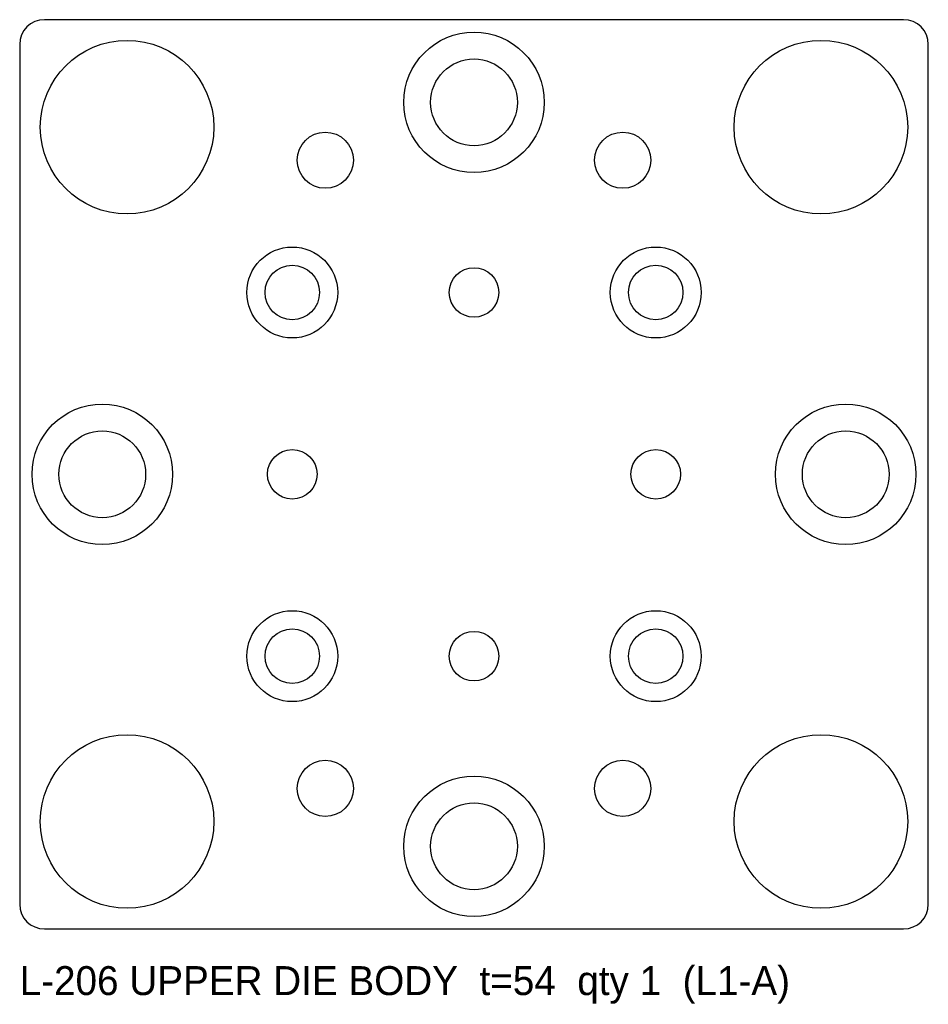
# Model space of a CAD drawing. Header units: millimetres. Extents: x -55 to 55, y -64 to 55.
import ezdxf

# ---------------------------------------------------------------- set-up
doc = ezdxf.new("R2010")
doc.units = ezdxf.units.MM

msp = doc.modelspace()

# ---------------------------------------------------------------- linework, layer by layer
at = {"layer": 'COUNTERBORE'}
for centre, radius in [((0, 45), 8.5), ((-22, 22), 5.5), ((22, 22), 5.5), ((-45, 0), 8.5), ((45, 0), 8.5), ((-22, -22), 5.5), ((22, -22), 5.5), ((0, -45), 8.5)]:
    msp.add_circle(centre, radius, dxfattribs=at)
at = {"layer": 'HOLES'}
for centre, radius in [((-42, 42), 10.5), ((42, 42), 10.5), ((0, 45), 5.25), ((-22, 22), 3.3), ((22, 22), 3.3), ((0, 22), 3), ((-45, 0), 5.25), ((45, 0), 5.25), ((-22, 0), 3), ((22, 0), 3), ((-22, -22), 3.3), ((0, -22), 3), ((22, -22), 3.3), ((-42, -42), 10.5), ((42, -42), 10.5), ((0, -45), 5.25)]:
    msp.add_circle(centre, radius, dxfattribs=at)
at = {"layer": 'OUTLINE'}
for p, q in [((52, 55), (-52, 55)), ((-55, 52), (-55, -52)), ((55, -52), (55, 52)), ((-52, -55), (52, -55))]:
    msp.add_line(p, q, dxfattribs=at)
for centre, start, end in [((-52, 52), 90, 180), ((52, 52), 0, 90), ((-52, -52), 180, 270), ((52, -52), 270, 360)]:
    msp.add_arc(centre, 3, start, end, dxfattribs=at)
at = {"layer": 'TAP_DRILL'}
for centre in [(-18, 38), (18, 38), (-18, -38), (18, -38)]:
    msp.add_circle(centre, 3.4, dxfattribs=at)

# ---------------------------------------------------------------- texts
at = {"layer": 'NOTES'}
msp.add_text('L-206 UPPER DIE BODY  t=54  qty 1  (L1-A)', height=3.5, dxfattribs=at).set_placement((-55, -63))

doc.saveas('drawing.dxf')
